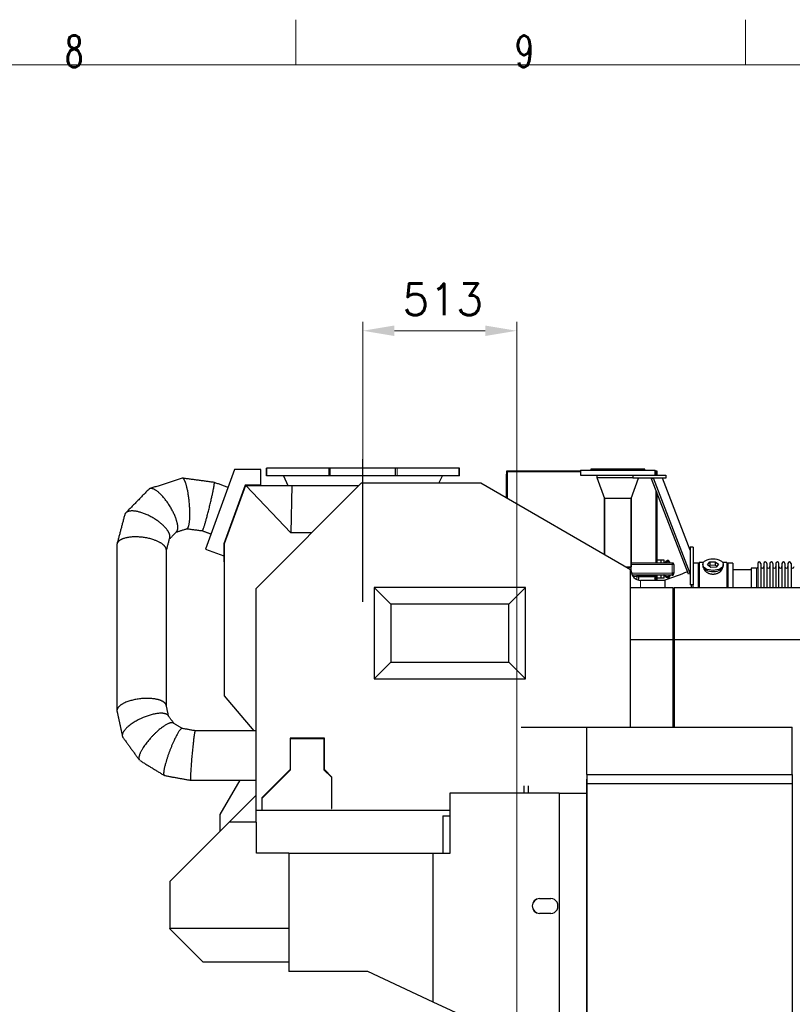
# Model space of a CAD drawing. Header units: inches. Extents: x 0 to 17820, y -10 to 12600.
# Tile 105 of 117: x 10989 to 13567, y 9318 to 12600. Entities that reach past the tile are written whole.
import ezdxf
from ezdxf.lldxf.tags import DXFTag

# ---------------------------------------------------------------- set-up
doc = ezdxf.new("R2010")
doc.units = ezdxf.units.IN
for name, color, linetype, true_color in [('1', 7, 'Continuous', 0xffffff), ('210', 7, 'Continuous', 0xffffff), ('254', 7, 'Continuous', 0xffffff)]:
    doc.layers.add(name, color=color, linetype=linetype, true_color=true_color)
doc.styles.add('latin_extended', font='simplex.shx')
tags = doc.linetypes.add('DASHED', pattern=[25.72, 12.86, -12.86]).pattern_tags.tags
tags[6:7] = [DXFTag(74, 4), DXFTag(75, 0), DXFTag(340, '0'), DXFTag(46, 0.0), DXFTag(50, 0.0), DXFTag(44, 0.0), DXFTag(45, 0.0)]
tags[4:5] = [DXFTag(74, 4), DXFTag(75, 0), DXFTag(340, '0'), DXFTag(46, 0.0), DXFTag(50, 0.0), DXFTag(44, 0.0), DXFTag(45, 0.0)]
doc.dimstyles.get("Standard").update_dxf_attribs({"dimtxt": 0.18, "dimasz": 0.18, "dimexe": 0.18, "dimexo": 0.0625, "dimgap": 0.09, "dimtad": 0, "dimtih": 1, "dimtoh": 1, "dimdec": 4, "dimzin": 0, "dimdsep": 46, "dimtxsty": 'Standard', "dimcen": 0.09, "dimadec": 0, "dimazin": 0, "dimtfac": 1, "dimtdec": 4, "dimtofl": 0, "dimtmove": 0, "dimatfit": 3, "dimfxl": 1, "dimtolj": 1, "dimtzin": 0, "dimarcsym": 0})

# ---------------------------------------------------------------- blocks, each defined once
blk = doc.blocks.new('_U7')
at = {"layer": '254', "color": 3, "linetype": 'Continuous', "lineweight": 13, "transparency": 16777216}
for p, q in [((12134.1, 11135.1), (12134.1, 11593.1)), ((12647.1, 8192.5), (12647.1, 11593.1)), ((12542.1, 11563.1), (12239.1, 11563.1))]:
    blk.add_line(p, q, dxfattribs=at)
at = {"layer": '254', "color": 3, "transparency": 16777216}
for points in [[(12239.1, 11580.6), (12239.1, 11545.6), (12134.1, 11563.1)], [(12542.1, 11545.6), (12542.1, 11580.6), (12647.1, 11563.1)]]:
    blk.add_solid(points, dxfattribs=at)
at = {"layer": 'Defpoints', "color": 0, "transparency": 16777216}
for p in [(12134.1, 11563.1), (12134.1, 11105.1), (12647.1, 8162.5)]:
    blk.add_point(p, dxfattribs=at)
at = {"layer": '254', "color": 2, "lineweight": 13, "transparency": 16777216, "insert": (12265.6, 11720.6), "char_height": 105, "attachment_point": 1, "style": 'latin_extended'}
blk.add_mtext('\\A1;513', dxfattribs=at)

msp = doc.modelspace()

# ---------------------------------------------------------------- linework, layer by layer
at = {"layer": '1', "color": 2, "linetype": 'Continuous', "lineweight": 25}
for p, q in [((11705.525, 11100.368), (11608.888, 10834.858)), ((11794.136, 11100.368), (11705.525, 11100.368)), ((11794.136, 11048.868), (11794.136, 11100.368)), ((11814.075, 11105.149), (11812.116, 11105.149)), ((11812.116, 11080.086), (11812.116, 11105.149)), ((11814.195, 11105.149), (11814.075, 11105.149)), ((12019.959, 11105.149), (11814.195, 11105.149)), ((12025.144, 11105.149), (12019.959, 11105.149)), ((12025.441, 11105.149), (12025.144, 11105.149)), ((12242.79, 11105.149), (12025.441, 11105.149)), ((12025.441, 11080.086), (12025.441, 11105.149)), ((12243.087, 11105.149), (12242.79, 11105.149)), ((12242.79, 11080.086), (12242.79, 11105.149)), ((12248.272, 11105.149), (12243.087, 11105.149)), ((12454.036, 11105.149), (12248.272, 11105.149)), ((12454.156, 11105.149), (12454.036, 11105.149)), ((12456.116, 11105.149), (12454.156, 11105.149)), ((12456.116, 11080.086), (12456.116, 11105.149)), ((12614.116, 11083.434), (12614.116, 11096.149)), ((12614.116, 11096.149), (12859.616, 11096.149)), ((12616.916, 11093.349), (12614.116, 11096.149)), ((12859.616, 11098.649), (12859.616, 11081.649)), ((12859.616, 11098.649), (13109.616, 11098.649)), ((12894.616, 11101.649), (12894.616, 11098.649)), ((13074.616, 11101.649), (12894.616, 11101.649)), ((13074.616, 11098.649), (13074.616, 11101.649)), ((13109.616, 11081.649), (13109.616, 11098.649)), ((13109.616, 11096.149), (13114.116, 11096.149)), ((13111.316, 11093.349), (13114.116, 11096.149)), ((13114.116, 11096.149), (13114.116, 11081.649)), ((11814.075, 11080.086), (11812.116, 11080.086)), ((11814.195, 11080.086), (11814.075, 11080.086)), ((12019.959, 11080.086), (11814.195, 11080.086)), ((11868.859, 11080.086), (11884.116, 11047.368)), ((12025.144, 11080.086), (12019.959, 11080.086)), ((12025.441, 11080.086), (12025.144, 11080.086)), ((12242.79, 11080.086), (12025.441, 11080.086)), ((12243.087, 11080.086), (12242.79, 11080.086)), ((12248.272, 11080.086), (12243.087, 11080.086)), ((12454.036, 11080.086), (12248.272, 11080.086)), ((12387.744, 11055.15), (12399.372, 11080.086)), ((12454.156, 11080.086), (12454.036, 11080.086)), ((12456.116, 11080.086), (12454.156, 11080.086)), ((12612.616, 11079.149), (12612.616, 11085.149)), ((12614.116, 11085.149), (12612.616, 11085.149)), ((12612.616, 11005.784), (12612.616, 11079.149)), ((12614.116, 11079.149), (12614.116, 11083.434)), ((12614.116, 11004.919), (12614.116, 11079.149)), ((12859.616, 11081.649), (13059.619, 11081.649)), ((12914.616, 11081.649), (12914.616, 11073.649)), ((12914.616, 11073.649), (12940.094, 11003.649)), ((12914.616, 11073.649), (13034.616, 11073.649)), ((12914.616, 11073.649), (13034.616, 11073.649)), ((13029.138, 11003.649), (13053.888, 11071.649)), ((13034.616, 11081.649), (13034.616, 11071.649)), ((13144.616, 11071.649), (13034.616, 11071.649)), ((13059.617, 11081.649), (13144.616, 11081.649)), ((13103.086, 11071.649), (13096.759, 11069.201)), ((13219.789, 10751.259), (13096.759, 11069.201)), ((13226.116, 10753.707), (13103.086, 11071.649)), ((13226.115, 10831.651), (13133.247, 11071.647)), ((13144.616, 11081.649), (13144.616, 11071.649)), ((11741.586, 11048.868), (11670.396, 10853.276)), ((11742.636, 11047.368), (11671.897, 10853.012)), ((11792.636, 11048.868), (11741.586, 11048.868)), ((11743.353, 11047.368), (11742.636, 11047.368)), ((11743.353, 11047.368), (11897.116, 11047.368)), ((11743.353, 11047.368), (11894.264, 10890.057)), ((12128.534, 11055.15), (11776.616, 10703.231)), ((11792.636, 11048.868), (11794.136, 11048.868)), ((11792.636, 11047.368), (11792.636, 11048.868)), ((11897.116, 11047.368), (11894.264, 10890.057)), ((11897.116, 11047.368), (12120.755, 11047.368)), ((12527.116, 11055.15), (12128.534, 11055.15)), ((13027.116, 10766.475), (12527.116, 11055.15)), ((12984.616, 11003.649), (12940.094, 11003.649)), ((12940.166, 11003.649), (12940.166, 10816.678)), ((12940.166, 10816.678), (12940.166, 11003.649)), ((13029.138, 11003.649), (12984.616, 11003.649)), ((13029.066, 10775.649), (13029.066, 11003.649)), ((13029.066, 11003.649), (13029.066, 10775.649)), ((13114.116, 11024.337), (13114.116, 10789.649)), ((11963.447, 10890.057), (11894.264, 10890.057)), ((11608.888, 10834.858), (11670.396, 10812.47)), ((11670.396, 10853.276), (11670.396, 10793.012)), ((11671.896, 10793.012), (11671.896, 10853.012)), ((11671.897, 10853.012), (11671.897, 10346.466)), ((13226.116, 10841.649), (13226.116, 10716.649)), ((13236.116, 10841.649), (13226.116, 10841.649)), ((13236.116, 10841.649), (13236.116, 10716.649)), ((13128.616, 10798.649), (13114.116, 10798.649)), ((13138.616, 10798.849), (13128.616, 10798.849)), ((13128.616, 10798.649), (13128.616, 10798.849)), ((13128.616, 10789.649), (13128.616, 10798.649)), ((13138.616, 10789.649), (13138.616, 10798.849)), ((11670.396, 10793.012), (11671.896, 10793.012)), ((13011.224, 10775.649), (13029.066, 10775.649)), ((13012.959, 10774.649), (13029.066, 10774.649)), ((13027.116, 10242.157), (13027.116, 10766.475)), ((13029.066, 10789.649), (13165.616, 10789.649)), ((13029.066, 10762.649), (13029.066, 10774.649)), ((13165.616, 10789.649), (13168.614, 10789.649)), ((13165.616, 10789.649), (13165.616, 10783.649)), ((13171.616, 10783.649), (13165.616, 10783.649)), ((13168.566, 10783.649), (13168.566, 10786.647)), ((13168.614, 10789.649), (13168.614, 10786.649)), ((13171.616, 10783.649), (13171.616, 10786.647)), ((13171.616, 10783.649), (13171.616, 10754.649)), ((13253.116, 10788.649), (13236.116, 10788.649)), ((13253.116, 10706.774), (13253.116, 10788.649)), ((13256.116, 10790.649), (13256.116, 10706.773)), ((13270.335, 10790.649), (13256.116, 10790.649)), ((13268.116, 10783.719), (13268.116, 10779.623)), ((13283.725, 10782.709), (13291.396, 10792.349)), ((13294.444, 10774.078), (13283.725, 10782.709)), ((13291.396, 10780.881), (13289.287, 10778.231)), ((13291.396, 10792.349), (13309.787, 10793.359)), ((13291.396, 10792.349), (13291.396, 10780.881)), ((13309.787, 10781.891), (13291.396, 10780.881)), ((13312.835, 10775.088), (13294.444, 10774.078)), ((13309.787, 10793.359), (13309.787, 10781.891)), ((13309.787, 10793.359), (13320.507, 10784.728)), ((13314.945, 10777.738), (13309.787, 10781.891)), ((13320.507, 10784.728), (13312.835, 10775.088)), ((13348.116, 10790.649), (13333.896, 10790.649)), ((13336.116, 10779.623), (13336.116, 10783.719)), ((13336.116, 10779.623), (13336.116, 10779.624)), ((13348.116, 10790.649), (13348.116, 10706.773)), ((13368.116, 10788.649), (13351.116, 10788.649)), ((13351.116, 10788.649), (13351.116, 10706.764)), ((13368.116, 10788.649), (13368.116, 10706.764)), ((13429.121, 10766.149), (13368.116, 10766.149)), ((13429.116, 10771.799), (13429.116, 10706.763)), ((13447.616, 10771.799), (13429.116, 10771.799)), ((13451.116, 10787.549), (13451.116, 10706.761)), ((13461.316, 10787.549), (13461.316, 10706.761)), ((13471.316, 10787.549), (13471.316, 10706.761)), ((13481.516, 10787.549), (13481.516, 10706.761)), ((13491.516, 10787.549), (13491.516, 10706.761)), ((13501.716, 10787.549), (13501.716, 10706.761)), ((13511.716, 10787.549), (13511.716, 10706.761)), ((13521.916, 10706.761), (13521.916, 10787.549)), ((13531.916, 10787.549), (13531.916, 10706.761)), ((13542.116, 10787.549), (13542.116, 10706.761)), ((13552.116, 10787.549), (13552.116, 10706.771)), ((13562.316, 10787.549), (13562.316, 10706.771)), ((13088.616, 10745.649), (13052.812, 10745.649)), ((13053.616, 10742.649), (13053.616, 10731.882)), ((13108.616, 10745.649), (13088.616, 10745.649)), ((13108.616, 10748.649), (13108.616, 10745.649)), ((13108.616, 10742.649), (13108.616, 10745.649)), ((13108.616, 10731.099), (13108.616, 10742.649)), ((13108.616, 10733.274), (13111.156, 10731.12)), ((13114.116, 10747.912), (13114.116, 10731.099)), ((13128.616, 10738.649), (13114.116, 10738.649)), ((13128.616, 10738.649), (13128.616, 10748.649)), ((13128.616, 10738.449), (13128.616, 10738.649)), ((13138.616, 10738.449), (13128.616, 10738.449)), ((13138.616, 10738.449), (13138.616, 10748.649)), ((13171.616, 10754.649), (13165.616, 10754.649)), ((13165.616, 10754.649), (13165.616, 10748.649)), ((13165.616, 10748.649), (13168.614, 10748.649)), ((13168.566, 10751.651), (13168.566, 10754.649)), ((13168.614, 10751.649), (13168.614, 10748.649)), ((13171.616, 10751.651), (13171.616, 10754.649)), ((13226.116, 10753.707), (13219.789, 10751.259)), ((11776.616, 10703.231), (11776.616, 9965.15)), ((12171.994, 10707.271), (12171.994, 10403.028)), ((12676.237, 10707.271), (12171.994, 10707.271)), ((12171.994, 10707.271), (12227.221, 10652.044)), ((12676.237, 10707.271), (12621.01, 10652.044)), ((12676.237, 10403.028), (12676.237, 10707.271)), ((13027.116, 10706.768), (13168.316, 10706.768)), ((13141.726, 10731.099), (13060.616, 10731.099)), ((13111.156, 10731.12), (13111.156, 10731.099)), ((13141.726, 10731.28), (13141.726, 10706.767)), ((13168.316, 10706.768), (13168.316, 10533.962)), ((13172.116, 10706.768), (13172.116, 10533.962)), ((13172.116, 10706.768), (14556.116, 10706.768)), ((13236.116, 10716.649), (13226.116, 10716.649)), ((13229.116, 10716.647), (13229.116, 10706.764)), ((13236.116, 10706.774), (13236.116, 10716.651)), ((13168.316, 10691.768), (13172.116, 10691.768)), ((12227.221, 10652.044), (12227.221, 10458.255)), ((12621.01, 10652.044), (12227.221, 10652.044)), ((12621.01, 10458.255), (12621.01, 10652.044)), ((13027.116, 10533.962), (13168.316, 10533.962)), ((13168.316, 10533.962), (13168.316, 10242.154)), ((13168.316, 10529.232), (13172.116, 10529.232)), ((13172.116, 10533.962), (13172.116, 10242.152)), ((13172.116, 10533.962), (14556.116, 10533.962)), ((12171.994, 10403.028), (12227.221, 10458.255)), ((12227.221, 10458.255), (12621.01, 10458.255)), ((12676.237, 10403.028), (12621.01, 10458.255)), ((12171.994, 10403.028), (12676.237, 10403.028)), ((11671.897, 10346.466), (11769.917, 10229.651)), ((12661.742, 10242.15), (12881.616, 10242.15)), ((12881.616, 10242.15), (13566.616, 10242.15)), ((12881.616, 10084.15), (12881.616, 10242.15)), ((13566.616, 10084.15), (13566.616, 10242.15)), ((12005.616, 10205.15), (11891.616, 10205.15)), ((11891.616, 10205.15), (11891.616, 10100.271)), ((11893.116, 10203.65), (12004.116, 10203.65)), ((11893.116, 10099.65), (11893.116, 10203.65)), ((12004.116, 10203.65), (12004.116, 10099.65)), ((12005.616, 10100.271), (12005.616, 10205.15)), ((11891.616, 10100.271), (11797.116, 10005.771)), ((11798.616, 10005.15), (11893.116, 10099.65)), ((12004.116, 10099.65), (12029.116, 10074.65)), ((12030.616, 10075.271), (12005.616, 10100.271)), ((12881.616, 10084.15), (12881.616, 10054.15)), ((12881.616, 10084.15), (13566.616, 10084.15)), ((13566.616, 10084.15), (13566.616, 10054.15)), ((11658.116, 9950.15), (11724.222, 10064.649)), ((12029.116, 10074.65), (12029.116, 9970.15)), ((12030.616, 9970.15), (12030.616, 10075.271)), ((12672.116, 10022.151), (12672.116, 10046.15)), ((12686.866, 10022.15), (12686.866, 10046.144)), ((12881.62, 10068.649), (12881.116, 10068.649)), ((12881.116, 9222.649), (12881.116, 10068.649)), ((12881.616, 10054.15), (12881.616, 9114.15)), ((12881.616, 10054.15), (13566.616, 10054.15)), ((13566.616, 10054.15), (13566.616, 9114.15)), ((11776.615, 10013.801), (11687.963, 9925.15)), ((12424.116, 10022.15), (12424.116, 9820.65)), ((12789.116, 10022.15), (12424.116, 10022.15)), ((12789.116, 10022.15), (12881.116, 10022.15)), ((12789.116, 10022.15), (12789.116, 9269.15)), ((11797.116, 10005.771), (11797.116, 9965.15)), ((11798.616, 9965.15), (11798.616, 10005.15)), ((11658.116, 9895.302), (11658.116, 9950.15)), ((11776.616, 9965.15), (11797.116, 9965.15)), ((11776.616, 9965.149), (11778.116, 9965.149)), ((11778.116, 9925.149), (11778.116, 9965.149)), ((11797.116, 9965.15), (11798.616, 9965.15)), ((11798.616, 9965.15), (12424.11, 9965.15)), ((12029.116, 9970.15), (12030.616, 9970.15)), ((12401.342, 9945.65), (12401.342, 9820.65)), ((12401.342, 9945.65), (12424.117, 9945.65)), ((11687.963, 9925.15), (11489.664, 9726.85)), ((11779.616, 9925.15), (11687.963, 9925.15)), ((11779.616, 9822.25), (11779.616, 9925.15)), ((11887.116, 9822.25), (11779.616, 9822.25)), ((11887.116, 9820.65), (11887.116, 9822.25)), ((12368.811, 9820.65), (11887.116, 9820.65)), ((11887.116, 9820.65), (11887.116, 9427.15)), ((12424.116, 9820.65), (12368.811, 9820.65)), ((12368.811, 9325.257), (12368.811, 9820.65)), ((11489.664, 9726.85), (11489.664, 9570.51)), ((12722.777, 9670.65), (12761.03, 9670.65)), ((12761.03, 9620.65), (12722.777, 9620.65)), ((11489.664, 9569.449), (11489.664, 9570.51)), ((11887.116, 9570.51), (11489.664, 9570.51)), ((11489.664, 9569.449), (11600.963, 9458.15)), ((11887.116, 9458.15), (11600.963, 9458.15)), ((12150.332, 9427.15), (11887.116, 9427.15)), ((12368.811, 9325.257), (12150.332, 9427.15)), ((12489.116, 9269.15), (12368.811, 9325.257))]:
    msp.add_line(p, q, dxfattribs=at)
at = {"layer": '1', "color": 110, "linetype": 'Continuous', "lineweight": 13}
for p, q in [((11814.075, 11080.086), (11814.075, 11105.149)), ((11814.195, 11080.086), (11814.195, 11105.149)), ((12019.959, 11080.086), (12019.959, 11105.149)), ((12025.144, 11080.086), (12025.144, 11105.149)), ((12243.087, 11080.086), (12243.087, 11105.149)), ((12248.272, 11080.086), (12248.272, 11105.149)), ((12454.036, 11080.086), (12454.036, 11105.149)), ((12454.156, 11080.086), (12454.156, 11105.149)), ((12859.62, 11093.349), (12616.916, 11093.349)), ((12616.916, 11093.349), (12616.916, 11003.296)), ((13111.316, 11093.349), (13109.609, 11093.349)), ((13111.316, 11081.644), (13111.316, 11093.349)), ((12614.116, 11079.149), (12612.616, 11079.149)), ((13111.316, 10789.64), (13111.316, 11031.572)), ((13165.616, 10783.649), (13029.066, 10783.649)), ((13165.616, 10754.649), (13165.616, 10783.649)), ((13447.616, 10771.799), (13447.616, 10706.763)), ((13029.066, 10762.649), (13027.115, 10762.649)), ((13030.097, 10754.649), (13165.616, 10754.649)), ((13047.616, 10743.43), (13035.591, 10743.43)), ((13047.616, 10733.9), (13047.616, 10743.43)), ((13108.616, 10742.649), (13053.614, 10742.649)), ((13088.616, 10745.649), (13088.616, 10748.649)), ((13111.316, 10731.09), (13111.316, 10742.286)), ((13060.616, 10731.099), (13060.616, 10706.771))]:
    msp.add_line(p, q, dxfattribs=at)
at = {"layer": '1', "color": 2, "linetype": 'Continuous', "lineweight": 25}
for centre, radius, start, end in [((13447.616, 10775.299), 3.5, 270, 0), ((13456.216, 10787.549), 5.1, 0, 180), ((13466.316, 10776.799), 5, 180, 0), ((13476.416, 10787.549), 5.1, 0, 180), ((13486.516, 10776.799), 5, 180, 0), ((13496.616, 10787.549), 5.1, 0, 180), ((13506.716, 10776.799), 5, 180, 0), ((13516.816, 10787.549), 5.1, 0, 180), ((13526.916, 10776.799), 5, 180, 0), ((13537.016, 10787.549), 5.1, 0, 180), ((13547.116, 10776.799), 5, 180, 0), ((13557.216, 10787.549), 5.1, 0, 180), ((13567.316, 10776.799), 5, 180, 0), ((13060.616, 10762.649), 31.55, 180, 270), ((13047.616, 10742.649), 6, 0, 90)]:
    msp.add_arc(centre, radius, start, end, dxfattribs=at)
msp.add_ellipse((13302.116, 10783.719), major_axis=(34, 0), ratio=0.57357644, dxfattribs=at)
for centre, major_axis, ratio, start_param, end_param in [((13302.116, 10779.623), (34, 0), 0.57357644, 3.14156817, 3.23699405), ((13302.116, 10779.623), (34, 0), 0.57357644, 3.23699405, 6.28318531), ((12722.777, 9645.65), (0, 25), 0.95630476, 0, 3.14159265), ((12723.216, 9645.65), (0, 25), 0.95630476, 0, 3.14159265), ((12761.03, 9645.65), (0, 25), 0.95630476, 3.14159265, 6.28318531)]:
    msp.add_ellipse(centre, major_axis=major_axis, ratio=ratio, start_param=start_param, end_param=end_param, dxfattribs=at)
at = {"layer": '1', "color": 110, "linetype": 'Continuous', "lineweight": 13}
msp.add_ellipse((13047.616, 10742.649), major_axis=(-6, 0), ratio=0.1301739, start_param=3.14159265, end_param=4.71238898, dxfattribs=at)
at = {"layer": '1', "color": 2, "linetype": 'Continuous', "lineweight": 25}
for points, degree in [([(11531.34, 11071.645), (11423.758, 11036.902)], 1), ([(11638.283, 11057.528), (11532.68, 11071.75)], 1), ([(11419.784, 11034.445), (11343.013, 10955.861)], 1), ([(11683.892, 11040.931), (11638.324, 11057.516)], 1), ([(11339.481, 10949.607), (11314.075, 10853.246)], 1), ([(11510.982, 10891.68), (11547.669, 10903.528)], 1), ([(11547.046, 10903.326), (11598.622, 10896.381)], 1), ([(11598.581, 10896.393), (11627.459, 10885.882)], 1), ([(11478.616, 10830.118), (11489.835, 10872.67)], 1), ([(11488.882, 10869.058), (11512.656, 10893.394)], 1), ([(13165.616, 10786.649), (13168.566, 10786.649)], 1), ([(13171.616, 10786.647), (13168.614, 10786.647)], 1), ([(13047.616, 10748.643), (13042.753, 10748.643), (13037.891, 10748.643), (13033.029, 10748.643)], 3), ([(13165.616, 10748.649), (13047.616, 10748.649)], 1), ([(13216.725, 10759.173), (13191.726, 10749.876), (13166.726, 10740.578), (13141.726, 10731.28)], 3), ([(13165.616, 10751.649), (13168.566, 10751.649)], 1), ([(13171.616, 10751.651), (13168.614, 10751.651)], 1), ([(11486.07, 10278.488), (11478.314, 10314.263)], 1), ([(11313.918, 10293.795), (11331.704, 10211.763)], 1), ([(11503.258, 10254.888), (11484.585, 10280.527)], 1), ([(11531.65, 10237.484), (11502.094, 10255.602)], 1), ([(11333.68, 10207.461), (11388.451, 10132.258)], 1), ([(11574.581, 10229.649), (11531.293, 10237.549)], 1), ([(11390.307, 10130.595), (11471.427, 10080.867)], 1), ([(11472.06, 10080.633), (11559.64, 10064.651)], 1)]:
    msp.add_open_spline(points, degree=degree, dxfattribs=at)
for points, weights, knots in [([(11547.681, 10903.532), (11551.281, 10904.671), (11554.28, 10911.873), (11555.967, 10924.909), (11557.805, 10962.756), (11556.339, 11003.571), (11548.884, 11038.699), (11540.507, 11062.682), (11537.888, 11068.253), (11535.21, 11071.371), (11532.692, 11071.749)], [0.573630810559, 0.571848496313, 0.575132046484, 0.585786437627, 0.585786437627, 0.552284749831, 0.585786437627, 0.585786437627, 0.580859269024, 0.576673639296, 0.574550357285], [0, 0, 0, 0, 0, 0.28957925, 0.28957925, 0.28957925, 0.80307455, 0.80307455, 0.80307455, 1, 1, 1, 1, 1]), ([(11512.648, 10893.386), (11516.503, 10897.35), (11518.023, 10904.676), (11516.879, 10914.666), (11508.712, 10946.901), (11492.803, 10983.052), (11467.437, 11012.396), (11441.334, 11033.593), (11431.721, 11038.993), (11424.264, 11039.047), (11419.796, 11034.457)], [0.573353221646, 0.574188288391, 0.578573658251, 0.585786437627, 0.585786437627, 0.552284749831, 0.585786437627, 0.585786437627, 0.576166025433, 0.572391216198, 0.573352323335], [0, 0, 0, 0, 0, 0.2320145, 0.2320145, 0.2320145, 0.73204575, 0.73204575, 0.73204575, 1, 1, 1, 1, 1]), ([(11598.622, 10896.381), (11599.644, 10896.193), (11602.372, 10902.891), (11606.622, 10916.816), (11617.299, 10954.744), (11627.447, 10993.995), (11634.395, 11027.183), (11638.192, 11049.529), (11638.879, 11054.655), (11638.914, 11057.407), (11638.285, 11057.528)], [0.574542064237, 0.571140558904, 0.573068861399, 0.585786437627, 0.585786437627, 0.552284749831, 0.585786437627, 0.585786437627, 0.580856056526, 0.576669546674, 0.574547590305], [0, 0, 0, 0, 0, 0.30810101, 0.30810101, 0.30810101, 0.80816352, 0.80816352, 0.80816352, 1, 1, 1, 1, 1]), ([(11489.837, 10872.681), (11491.051, 10877.299), (11490.387, 10882.741), (11487.967, 10888.634), (11474.17, 10911.544), (11448.1, 10937.293), (11410.132, 10953.737), (11369.034, 10963.592), (11351.803, 10964.592), (11341.921, 10958.867), (11339.48, 10949.607)], [0.575795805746, 0.578269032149, 0.582015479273, 0.585786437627, 0.585786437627, 0.552284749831, 0.585786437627, 0.585786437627, 0.571001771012, 0.570897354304, 0.575790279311], [0, 0, 0, 0, 0, 0.16776573, 0.16776573, 0.16776573, 0.66781261, 0.66781261, 0.66781261, 1, 1, 1, 1, 1]), ([(11478.616, 10831.893), (11478.623, 10835.569), (11477.353, 10839.288), (11474.946, 10842.894), (11460.197, 10858.545), (11431.4, 10873.948), (11390.048, 10877.561), (11343.774, 10874.248), (11323.17, 10869.373), (11313.635, 10859.786), (11313.616, 10849.727)], [0.577950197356, 0.580413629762, 0.583330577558, 0.585786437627, 0.585786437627, 0.552284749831, 0.585786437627, 0.585786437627, 0.567970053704, 0.571315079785, 0.577950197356], [0, 0, 0, 0, 0, 0.135375, 0.135375, 0.135375, 0.635375, 0.635375, 0.635375, 1, 1, 1, 1, 1]), ([(11478.31, 10314.278), (11477.711, 10316.986), (11476.345, 10319.531), (11474.31, 10321.857), (11460.197, 10333.529), (11431.4, 10342.763), (11390.048, 10338.216), (11342.309, 10325.663), (11319.957, 10315.987), (11311.712, 10303.781), (11313.92, 10293.783)], [0.580024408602, 0.582111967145, 0.584224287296, 0.585786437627, 0.585786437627, 0.552284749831, 0.585786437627, 0.585786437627, 0.565194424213, 0.572442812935, 0.58002199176], [0, 0, 0, 0, 0, 0.10797212, 0.10797212, 0.10797212, 0.60798775, 0.60798775, 0.60798775, 1, 1, 1, 1, 1]), ([(11484.597, 10280.511), (11483.795, 10281.583), (11482.818, 10282.547), (11481.687, 10283.402), (11469.496, 10290.642), (11442.369, 10292.17), (11403.417, 10276.556), (11355.898, 10249.793), (11331.684, 10231.264), (11327.415, 10215.824), (11333.674, 10207.468)], [0.583700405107, 0.584607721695, 0.585342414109, 0.585786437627, 0.585786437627, 0.552284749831, 0.585786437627, 0.585786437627, 0.559539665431, 0.576741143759, 0.583708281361], [0, 0, 0, 0, 0, 0.05755531, 0.05755531, 0.05755531, 0.55749281, 0.55749281, 0.55749281, 1, 1, 1, 1, 1]), ([(11502.093, 10255.602), (11501.784, 10255.788), (11501.459, 10255.953), (11501.12, 10256.097), (11492.401, 10259.193), (11471.639, 10251.982), (11441.826, 10223.82), (11405.457, 10181.748), (11386.924, 10155.418), (11383.657, 10138.602), (11388.448, 10132.263)], [0.585460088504, 0.585616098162, 0.585727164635, 0.585786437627, 0.585786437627, 0.552284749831, 0.585786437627, 0.585786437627, 0.559539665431, 0.576741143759, 0.583708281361], [0, 0, 0, 0, 0, 0.02182585, 0.02182585, 0.02182585, 0.54071672, 0.54071672, 0.54071672, 1, 1, 1, 1, 1]), ([(11531.296, 10237.548), (11531.275, 10237.552), (11531.253, 10237.556), (11531.231, 10237.559), (11526.68, 10238.18), (11515.444, 10225.129), (11499.309, 10188.582), (11478.864, 10134.255), (11467.843, 10099.193), (11467.586, 10083.112), (11471.432, 10080.865)], [0.585781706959, 0.585784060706, 0.585785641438, 0.585786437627, 0.585786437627, 0.552284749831, 0.585786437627, 0.585786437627, 0.555027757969, 0.581928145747, 0.585463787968], [0, 0, 0, 0, 0, 0.00248336, 0.00248336, 0.00248336, 0.5118915, 0.5118915, 0.5118915, 1, 1, 1, 1, 1]), ([(11574.57, 10229.649), (11573.427, 10229.649), (11570.591, 10215.065), (11566.518, 10176.317), (11561.247, 10117.981), (11558.317, 10079.233), (11558.518, 10064.649), (11559.661, 10064.649)], [0.585786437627, 0.585786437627, 0.552284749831, 0.585786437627, 0.585786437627, 0.552284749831, 0.585786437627, 0.585786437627], [0, 0, 0, 0, 0, 0.5, 0.5, 0.5, 1, 1, 1, 1, 1])]:
    msp.add_rational_spline(points, weights, degree=4, knots=knots, dxfattribs=at)
for points, degree, knots in [([(11313.616, 10849.715), (11313.616, 10832.363), (11313.616, 10799.514), (11313.616, 10753.025), (11313.616, 10712.105), (11313.616, 10676.755), (11313.616, 10646.975), (11313.616, 10621.853), (11313.616, 10596.179), (11313.616, 10565.557), (11313.616, 10526.501), (11313.616, 10479.823), (11313.616, 10425.521), (11313.616, 10363.597), (11313.616, 10319.772), (11313.616, 10296.59)], 3, [0, 0, 0, 0, 0.09416564, 0.17825374, 0.25226418, 0.31619684, 0.37005164, 0.41382851, 0.4524759, 0.50929458, 0.57988753, 0.66425467, 0.76239589, 0.87431106, 1, 1, 1, 1]), ([(11478.616, 10312.875), (11478.616, 10328.733), (11478.616, 10359.171), (11478.616, 10402.443), (11478.615, 10440.943), (11478.615, 10474.203), (11478.615, 10502.222), (11478.615, 10525.859), (11478.615, 10550.016), (11478.615, 10578.828), (11478.615, 10615.576), (11478.615, 10659.496), (11478.616, 10710.59), (11478.616, 10768.856), (11478.616, 10810.091), (11478.616, 10831.905)], 3, [0, 0, 0, 0, 0.09171192, 0.17602859, 0.25023969, 0.31434533, 0.36834563, 0.41224064, 0.45099228, 0.50796425, 0.57874779, 0.663343, 0.76175001, 0.87396895, 1, 1, 1, 1]), ([(13147.116, 10795.73), (13146.543, 10795.287), (13145.413, 10794.343), (13143.774, 10792.878), (13142.174, 10791.418), (13141.017, 10790.347), (13140.391, 10789.76), (13140.279, 10789.656)], 3, [0, 0, 0, 0, 0.23710026, 0.47420053, 0.71130079, 0.94840106, 1, 1, 1, 1]), ([(13140.89, 10789.789), (13141.014, 10789.896), (13141.745, 10790.522), (13143.115, 10791.616), (13145.032, 10792.999), (13146.386, 10793.836), (13147.116, 10794.212)], 3, [0, 0, 0, 0, 0.06399906, 0.37599938, 0.68799969, 1, 1, 1, 1]), ([(13147.116, 10795.73), (13147.116, 10795.906), (13147.116, 10796.216), (13147.116, 10796.5), (13147.116, 10796.751), (13147.116, 10796.974), (13147.116, 10797.145), (13147.116, 10797.285), (13147.116, 10797.385), (13147.116, 10797.411), (13147.116, 10797.358), (13147.116, 10797.271), (13147.116, 10797.152), (13147.116, 10796.94), (13147.116, 10796.642), (13147.116, 10796.301), (13147.116, 10796.003), (13147.116, 10795.701), (13147.116, 10795.331), (13147.116, 10794.967), (13147.116, 10794.619), (13147.116, 10794.345), (13147.116, 10794.212)], 5, [0, 0, 0, 0, 0, 0, 0.13608509, 0.25, 0.25, 0.25, 0.2708653, 0.37481727, 0.47894879, 0.5, 0.5, 0.5, 0.58288975, 0.68718012, 0.75, 0.75, 0.75, 0.79167043, 0.89574547, 1, 1, 1, 1, 1, 1]), ([(13147.116, 10794.212), (13147.621, 10794.521), (13148.667, 10795.108), (13150.128, 10795.659), (13151.362, 10795.91), (13152.319, 10795.983), (13153.125, 10795.81), (13153.718, 10795.531), (13154.119, 10795.245), (13154.481, 10794.914), (13154.923, 10794.438), (13155.616, 10793.557), (13156.429, 10792.224), (13157.131, 10790.83), (13157.522, 10789.971), (13157.659, 10789.662)], 3, [0, 0, 0, 0, 0.13227513, 0.26455026, 0.33068783, 0.3968254, 0.46296296, 0.49603175, 0.52910053, 0.56216931, 0.5952381, 0.66137566, 0.79365079, 0.92592593, 1, 1, 1, 1]), ([(13147.116, 10792.561), (13147.772, 10793.087), (13148.85, 10793.809), (13150.231, 10794.565), (13151.125, 10794.927), (13151.768, 10794.994), (13152.279, 10794.903), (13152.781, 10794.724), (13154.379, 10793.375), (13155.185, 10791.483), (13155.884, 10789.849), (13155.964, 10789.662)], 3, [0, 0, 0, 0, 0.21053893, 0.321523, 0.37899027, 0.43746164, 0.46747287, 0.49771684, 0.55897636, 0.94963615, 1, 1, 1, 1]), ([(13147.116, 10794.212), (13147.116, 10794.034), (13147.116, 10793.729), (13147.116, 10793.453), (13147.116, 10793.21), (13147.116, 10792.962), (13147.116, 10792.776), (13147.116, 10792.67), (13147.116, 10792.596), (13147.116, 10792.562), (13147.116, 10792.56), (13147.116, 10792.561)], 5, [0, 0, 0, 0, 0, 0, 0.32200994, 0.57330502, 0.57330502, 0.57330502, 0.70215857, 0.94065174, 1, 1, 1, 1, 1, 1]), ([(13158.494, 10789.682), (13158.286, 10790.152), (13157.83, 10791.156), (13157.096, 10792.682), (13156.248, 10794.241), (13155.413, 10795.476), (13154.7, 10796.243), (13154.247, 10796.641), (13153.878, 10796.913), (13153.473, 10797.152), (13152.884, 10797.407), (13152.095, 10797.591), (13151.182, 10797.554), (13150.012, 10797.321), (13149.069, 10796.928), (13148.441, 10796.583), (13148.34, 10796.525)], 3, [0, 0, 0, 0, 0.10864649, 0.23256606, 0.35648564, 0.48040522, 0.54236501, 0.5733449, 0.60432479, 0.63530469, 0.66628458, 0.72824437, 0.79020416, 0.85216395, 0.97608352, 1, 1, 1, 1]), ([(13332.116, 10771.84), (13332.116, 10771.823), (13332.116, 10771.806), (13332.113, 10771.217), (13332.06, 10770.638), (13331.86, 10769.469), (13331.712, 10768.877), (13331.322, 10767.683), (13331.079, 10767.08), (13330.752, 10766.396), (13330.715, 10766.319), (13330.639, 10766.167), (13330.6, 10766.091), (13330.482, 10765.862), (13330.4, 10765.709), (13330.147, 10765.253), (13329.968, 10764.951), (13329.398, 10764.047), (13328.976, 10763.45), (13328.049, 10762.27), (13327.543, 10761.687), (13326.722, 10760.825), (13326.437, 10760.539), (13326.068, 10760.186), (13325.994, 10760.115), (13325.844, 10759.974), (13325.618, 10759.764), (13325.387, 10759.557), (13324.606, 10758.871), (13323.949, 10758.341), (13322.569, 10757.32), (13321.847, 10756.829), (13320.714, 10756.125), (13320.328, 10755.895), (13319.737, 10755.56), (13319.438, 10755.394), (13319.134, 10755.231), (13318.931, 10755.124), (13318.828, 10755.07), (13317.904, 10754.594), (13317.063, 10754.2), (13315.338, 10753.477), (13314.456, 10753.146), (13312.65, 10752.55), (13311.727, 10752.285), (13310.547, 10751.997), (13310.191, 10751.914), (13309.832, 10751.836), (13309.592, 10751.785), (13309.471, 10751.76), (13308.869, 10751.638), (13308.386, 10751.551), (13306.933, 10751.318), (13305.961, 10751.202), (13304.007, 10751.048), (13303.026, 10751.01), (13301.548, 10751.013), (13301.055, 10751.024), (13300.312, 10751.056), (13300.003, 10751.072), (13299.693, 10751.093), (13299.569, 10751.101), (13299.507, 10751.105), (13299.321, 10751.119), (13299.197, 10751.129), (13298.085, 10751.222), (13297.109, 10751.344), (13295.184, 10751.662), (13294.234, 10751.859), (13292.359, 10752.325), (13291.435, 10752.594), (13290.409, 10752.938), (13290.295, 10752.977), (13290.068, 10753.056), (13289.954, 10753.095), (13289.616, 10753.216), (13289.392, 10753.299), (13288.726, 10753.552), (13288.289, 10753.728), (13286.998, 10754.278), (13286.163, 10754.673), (13284.547, 10755.518), (13283.766, 10755.966), (13282.821, 10756.559), (13282.541, 10756.74), (13282.264, 10756.924), (13282.08, 10757.047), (13281.988, 10757.109), (13281.533, 10757.421), (13281.179, 10757.675), (13280.145, 10758.449), (13279.493, 10758.982), (13278.263, 10760.075), (13277.685, 10760.636), (13276.873, 10761.497), (13276.612, 10761.787), (13276.234, 10762.227), (13276.049, 10762.449), (13275.869, 10762.672), (13275.75, 10762.821), (13275.691, 10762.896), (13275.169, 10763.568), (13274.751, 10764.168), (13274.006, 10765.37), (13273.678, 10765.971), (13273.112, 10767.175), (13272.875, 10767.776), (13272.635, 10768.528), (13272.568, 10768.753), (13272.507, 10768.978), (13272.468, 10769.128), (13272.449, 10769.203), (13272.359, 10769.577), (13272.3, 10769.873), (13272.161, 10770.735), (13272.116, 10771.294), (13272.116, 10771.841)], 3, [0, 0, 0, 0, 0.00093744, 0.00093744, 0.03218549, 0.03218549, 0.06343354, 0.06343354, 0.09468158, 0.09468158, 0.09858759, 0.09858759, 0.10249359, 0.10249359, 0.11030561, 0.11030561, 0.12592963, 0.12592963, 0.15717768, 0.15717768, 0.18842572, 0.18842572, 0.20404975, 0.20404975, 0.20795575, 0.20795575, 0.21186176, 0.21967377, 0.21967377, 0.25092182, 0.25092182, 0.28216986, 0.28216986, 0.29779389, 0.29779389, 0.3056059, 0.30951191, 0.30951191, 0.31341791, 0.31341791, 0.34466596, 0.34466596, 0.37591401, 0.37591401, 0.40716205, 0.40716205, 0.41497406, 0.41888007, 0.41888007, 0.42278608, 0.42278608, 0.4384101, 0.4384101, 0.46965815, 0.46965815, 0.50090619, 0.50090619, 0.51653022, 0.51653022, 0.52434223, 0.52629523, 0.52629523, 0.52824823, 0.52824823, 0.53215424, 0.53215424, 0.56340229, 0.56340229, 0.59465033, 0.59465033, 0.62589838, 0.62589838, 0.62980439, 0.62980439, 0.63371039, 0.63371039, 0.6415224, 0.6415224, 0.65714643, 0.65714643, 0.68839448, 0.68839448, 0.71964252, 0.71964252, 0.72745453, 0.73136054, 0.73136054, 0.73526655, 0.73526655, 0.75089057, 0.75089057, 0.78213862, 0.78213862, 0.81338666, 0.81338666, 0.82901069, 0.82901069, 0.8368227, 0.8407287, 0.8407287, 0.84463471, 0.84463471, 0.87588276, 0.87588276, 0.9071308, 0.9071308, 0.93837885, 0.93837885, 0.94619086, 0.95009687, 0.95009687, 0.95400287, 0.95400287, 0.9696269, 0.9696269, 1, 1, 1, 1]), ([(13108.176, 10736.131), (13109.698, 10739.165), (13111.67, 10743.194), (13113.678, 10747.18), (13114.188, 10748.215)], 3, [0, 0, 0, 0, 0.73711944, 1, 1, 1, 1]), ([(13108.177, 10735.962), (13108.484, 10736.574), (13109.362, 10738.334), (13110.793, 10741.222), (13112.184, 10744.036), (13113.294, 10746.265), (13113.844, 10747.373), (13114.116, 10747.924)], 3, [0, 0, 0, 0, 0.15046411, 0.43389074, 0.71731737, 0.85903068, 1, 1, 1, 1]), ([(13110.318, 10748.682), (13110.286, 10748.615), (13109.992, 10748.012), (13109.475, 10746.953), (13108.981, 10745.955), (13108.754, 10745.499)], 3, [0, 0, 0, 0, 0.06283457, 0.57264848, 1, 1, 1, 1]), ([(13147.116, 10741.51), (13146.543, 10741.953), (13145.413, 10742.897), (13143.774, 10744.361), (13142.174, 10745.822), (13140.609, 10747.271), (13139.397, 10748.414), (13138.703, 10749.085), (13138.514, 10749.27)], 3, [0, 0, 0, 0, 0.18591248, 0.37182496, 0.55773745, 0.74364993, 0.92956241, 1, 1, 1, 1]), ([(13139.58, 10748.636), (13140.128, 10748.117), (13141.289, 10747.082), (13143.115, 10745.624), (13145.032, 10744.241), (13146.386, 10743.403), (13147.116, 10743.027)], 3, [0, 0, 0, 0, 0.23855452, 0.49236968, 0.74618484, 1, 1, 1, 1]), ([(13156.448, 10748.592), (13156.214, 10748.065), (13155.533, 10746.583), (13154.567, 10744.667), (13153.512, 10743.117), (13152.78, 10742.516), (13152.279, 10742.336), (13151.767, 10742.244), (13150.642, 10742.378), (13149.051, 10743.343), (13147.766, 10744.141), (13147.116, 10744.679)], 3, [0, 0, 0, 0, 0.13287609, 0.37517658, 0.49041088, 0.54630007, 0.57389269, 0.60127298, 0.65461844, 0.80791803, 1, 1, 1, 1]), ([(13147.116, 10743.027), (13147.116, 10743.206), (13147.116, 10743.51), (13147.116, 10743.787), (13147.116, 10744.03), (13147.116, 10744.278), (13147.116, 10744.44), (13147.116, 10744.514), (13147.116, 10744.574), (13147.116, 10744.631), (13147.116, 10744.663), (13147.116, 10744.673), (13147.116, 10744.679), (13147.116, 10744.679), (13147.116, 10744.679)], 5, [0, 0, 0, 0, 0, 0, 0.32200994, 0.57330502, 0.57330502, 0.57330502, 0.70215857, 0.85995753, 0.85995753, 0.85995753, 0.94065174, 1, 1, 1, 1, 1, 1]), ([(13147.116, 10741.51), (13147.116, 10741.334), (13147.116, 10741.023), (13147.116, 10740.739), (13147.116, 10740.489), (13147.116, 10740.266), (13147.116, 10740.095), (13147.116, 10740.018), (13147.116, 10739.956), (13147.116, 10739.911), (13147.116, 10739.861), (13147.116, 10739.847), (13147.116, 10739.853), (13147.116, 10739.882), (13147.116, 10739.969), (13147.116, 10740.052), (13147.116, 10740.147), (13147.116, 10740.263), (13147.116, 10740.465), (13147.116, 10740.663), (13147.116, 10740.826), (13147.116, 10740.999), (13147.116, 10741.236), (13147.116, 10741.539), (13147.116, 10741.908), (13147.116, 10742.273), (13147.116, 10742.621), (13147.116, 10742.895), (13147.116, 10743.027)], 5, [0, 0, 0, 0, 0, 0, 0.13608509, 0.25, 0.25, 0.25, 0.2708653, 0.37481727, 0.375, 0.375, 0.375, 0.47894879, 0.5, 0.5, 0.5, 0.58288975, 0.625, 0.625, 0.625, 0.68718012, 0.75, 0.75, 0.75, 0.79167043, 0.89574547, 1, 1, 1, 1, 1, 1]), ([(13158.948, 10748.601), (13158.827, 10748.319), (13158.472, 10747.499), (13157.862, 10746.149), (13157.096, 10744.558), (13156.248, 10742.999), (13155.413, 10741.764), (13154.7, 10740.997), (13154.247, 10740.599), (13153.878, 10740.327), (13153.473, 10740.087), (13152.884, 10739.833), (13152.095, 10739.649), (13151.182, 10739.685), (13150.012, 10739.919), (13149.069, 10740.312), (13148.441, 10740.657), (13148.34, 10740.715)], 3, [0, 0, 0, 0, 0.0599237, 0.1746651, 0.2894065, 0.4041479, 0.5188893, 0.57626, 0.60494535, 0.6336307, 0.66231606, 0.69100141, 0.74837211, 0.80574281, 0.86311351, 0.97785491, 1, 1, 1, 1]), ([(11776.612, 10229.649), (11770.335, 10229.649), (11757.721, 10229.649), (11740.115, 10229.649), (11720.575, 10229.649), (11696.343, 10229.649), (11663.26, 10229.649), (11621.731, 10229.649), (11591.229, 10229.649), (11574.57, 10229.649)], 3, [0, 0, 0, 0, 0.09319994, 0.18729397, 0.2614172, 0.38335304, 0.54709545, 0.75264444, 1, 1, 1, 1]), ([(11559.661, 10064.649), (11572.023, 10064.649), (11594.854, 10064.649), (11626.261, 10064.649), (11651.99, 10064.649), (11672.515, 10064.649), (11693.125, 10064.649), (11718.682, 10064.649), (11747.643, 10064.649), (11767.944, 10064.649), (11776.613, 10064.649)], 3, [0, 0, 0, 0, 0.17093742, 0.3157026, 0.43429555, 0.52671626, 0.59952131, 0.71928869, 0.88011918, 1, 1, 1, 1])]:
    msp.add_open_spline(points, degree=degree, knots=knots, dxfattribs=at)
at = {"layer": '1', "color": 110, "linetype": 'Continuous', "lineweight": 13}
for points, knots in [([(13047.616, 10743.43), (13047.616, 10744.815), (13047.616, 10746.128), (13047.616, 10748.015), (13047.616, 10748.582), (13047.616, 10748.643)], [0, 0, 0, 0, 0.5, 0.5, 1, 1, 1, 1]), ([(13147.116, 10743.027), (13147.621, 10742.719), (13148.667, 10742.132), (13150.128, 10741.581), (13151.362, 10741.33), (13152.319, 10741.257), (13153.125, 10741.43), (13153.718, 10741.709), (13154.119, 10741.995), (13154.481, 10742.326), (13154.923, 10742.802), (13155.616, 10743.683), (13156.429, 10745.015), (13157.251, 10746.65), (13157.788, 10747.863), (13158.069, 10748.527), (13158.116, 10748.637)], [0, 0, 0, 0, 0.12197725, 0.2439545, 0.30494313, 0.36593175, 0.42692038, 0.45741469, 0.487909, 0.51840332, 0.54889763, 0.60988626, 0.73186351, 0.85384076, 0.97581801, 1, 1, 1, 1])]:
    msp.add_open_spline(points, degree=3, knots=knots, dxfattribs=at)
at = {"layer": '210', "color": 7, "linetype": 'Continuous', "lineweight": 18}
for p, q in [((11910, 12450), (11910, 12600)), ((13410, 12450), (13410, 12600)), ((150, 12450), (17670, 12450))]:
    msp.add_line(p, q, dxfattribs=at)
at = {"layer": '254', "color": 190, "linetype": 'DASHED', "lineweight": 25}
msp.add_line((12134.116, 10660.086), (12134.116, 11135.149), dxfattribs=at)

# ---------------------------------------------------------------- texts
at = {"layer": '210', "color": 211, "linetype": 'Continuous', "lineweight": 18, "char_height": 105, "attachment_point": 7, "line_spacing_factor": 0.963855, "style": 'latin_extended'}
for s, insert in [('\\W0.6563;8', (11141.496, 12441.977)), ('\\W0.7067;9', (12641.496, 12441.977))]:
    msp.add_mtext(s, dxfattribs=dict(at, insert=insert))

# ---------------------------------------------------------------- dimensions: what is measured, and where the dimension line sits
at = {"layer": '254', "color": 2, "linetype": 'Continuous', "lineweight": 13}
dim = msp.add_linear_dim(base=(12134.116, 11563.14), p1=(12647.116, 8162.455), p2=(12134.116, 11105.149), dimstyle='Standard', override={"dimscale": 30, "dimtxt": 3.5, "dimasz": 3.5, "dimexe": 1, "dimexo": 1, "dimgap": 1.75, "dimtad": 1, "dimtih": 1, "dimtoh": 0, "dimdec": 2, "dimlfac": 1, "dimzin": 8, "dimdsep": 46, "dimlunit": 2, "dimtxsty": 'latin_extended', "dimsah": 1, "dimse1": 0, "dimse2": 0, "dimsd1": 0, "dimsd2": 0, "dimclrd": 3, "dimclre": 3, "dimclrt": 2, "dimtol": 0, "dimtm": -0.1, "dimtfac": 0.714286, "dimtdec": 3, "dimtofl": 1, "dimtmove": 0, "dimtzin": 8, "dimlwd": 13, "dimlwe": 13}, dxfattribs=at)
dim.commit()
dim.dimension.update_dxf_attribs({"geometry": '_U7', "text_midpoint": (12390.616, 11563.14), "dimtype": 160})

doc.saveas('drawing.dxf')
